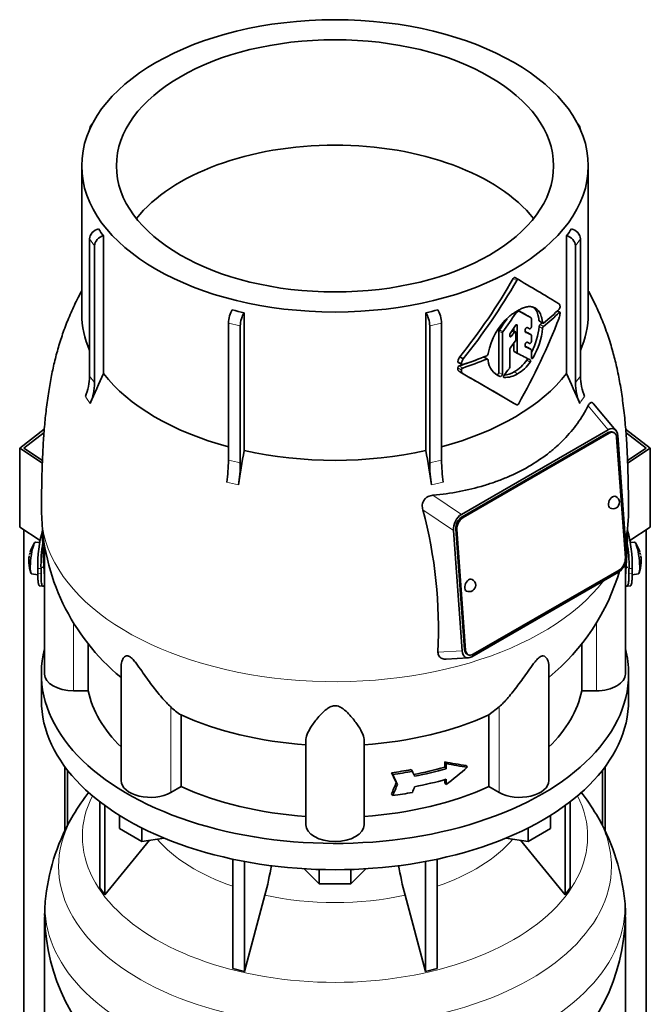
# Model space of a CAD drawing. Header units: millimetres. Extents: x 160 to 768, y -1238 to 1433.
# Tile 7 of 15: x 572 to 768, y -513 to -208. Entities that reach past the tile are written whole.
import ezdxf

# ---------------------------------------------------------------- set-up
doc = ezdxf.new("R2010")
doc.units = ezdxf.units.MM
for name, color, linetype in [('LOW_134-5', 7, 'Continuous'), ('M5X8_UNI7687', 7, 'Continuous'), ('VSI134_DIFFUSORE', 7, 'Continuous'), ('VSI134_TERMINALE', 7, 'Continuous'), ('VSI134_TESTATA', 7, 'Continuous')]:
    doc.layers.add(name, color=color, linetype=linetype)

# ---------------------------------------------------------------- blocks, each defined once
blk = doc.blocks.new('SE4')
at = {"layer": 'LOW_134-5', "color": 7, "linetype": 'Continuous', "lineweight": 35}
for p, q in [((573.42, -970.71), (573.42, -366.16)), ((766.28, -970.71), (766.28, -366.16)), ((586.17, -439.68), (586.17, -459.39)), ((753.53, -439.68), (753.53, -459.45)), ((586.93, -440.67), (586.93, -457.99)), ((752.77, -440.67), (752.77, -457.93))]:
    blk.add_line(p, q, dxfattribs=at)
at = {"layer": 'M5X8_UNI7687', "color": 7, "linetype": 'Continuous', "lineweight": 35}
for p, q in [((578.34, -370.14), (577.03, -370.02)), ((762.67, -370.02), (761.37, -370.14)), ((579.07, -377.75), (579.62, -377.82)), ((760.08, -377.82), (760.63, -377.75)), ((575.83, -379.8), (577.76, -380.1)), ((761.94, -380.1), (763.87, -379.8))]:
    blk.add_line(p, q, dxfattribs=at)
for centre, radius, start, end in [((584.95, -375.96), 10, 144.9873, 163.3043), ((754.75, -375.96), 10, 16.6957, 35.0127), ((208.85, -319.4), 370.34, 351.3859, 351.4936), ((584.95, -375.96), 10, 166.4722, 167.3464), ((754.75, -375.96), 10, 12.4524, 13.5278), ((1130.85, -319.4), 370.34, 188.5064, 188.6141), ((584.95, -375.96), 10, 182.7249, 201.02), ((754.75, -375.96), 10, 338.98, 357.2751)]:
    blk.add_arc(centre, radius, start, end, dxfattribs=at)
for centre, major_axis, ratio, start_param, end_param in [((576.44, -374.91), (0.6, 4.89), 0.169759, 0.004788, 3.136805), ((763.26, -374.91), (0.6, -4.89), 0.169759, 0.004788, 3.136805), ((583.42, -373.96), (-7.36, -5.62), 0.747167, 5.690056, 5.839748), ((584.93, -376.08), (9.94, -1.06), 0.589949, 3.115062, 3.229621), ((584.97, -375.87), (9.78, -2.08), 0.810411, 3.076577, 3.120069), ((754.73, -375.87), (-9.78, -2.08), 0.810411, 3.163117, 3.206609), ((754.77, -376.08), (-9.94, -1.06), 0.589949, 3.053564, 3.168123), ((756.28, -373.96), (7.36, -5.62), 0.747167, 0.443437, 0.593129)]:
    blk.add_ellipse(centre, major_axis=major_axis, ratio=ratio, start_param=start_param, end_param=end_param, dxfattribs=at)
at = {"layer": 'VSI134_DIFFUSORE', "color": 7, "linetype": 'Continuous', "lineweight": 35}
for p, q in [((578.85, -410.87), (578.85, -419.03)), ((760.85, -419.03), (760.85, -410.87)), ((597.02, -450.54), (597.02, -477.21)), ((598.55, -451.68), (598.55, -479.35)), ((741.15, -451.68), (741.15, -479.35)), ((742.68, -450.54), (742.68, -477.21)), ((603.09, -458.79), (603.09, -454.74)), ((736.61, -458.79), (736.61, -454.74)), ((610.03, -462.8), (603.09, -458.79)), ((610.03, -462.8), (610.03, -458.63)), ((729.67, -462.8), (729.67, -458.63)), ((736.61, -458.79), (729.67, -462.8)), ((598.55, -479.35), (612.41, -462.43)), ((616.86, -461.75), (610.03, -462.8)), ((729.67, -462.8), (722.84, -461.75)), ((727.29, -462.43), (741.15, -479.35)), ((638.15, -468.28), (638.15, -502.21)), ((641.85, -469.02), (641.85, -503.09)), ((697.85, -469.02), (697.85, -503.09)), ((701.55, -468.28), (701.55, -502.21)), ((664.94, -475.93), (660.29, -471.28)), ((664.94, -475.93), (664.94, -471.5)), ((679.41, -471.28), (674.76, -475.93)), ((674.76, -475.93), (674.76, -471.5)), ((674.76, -475.93), (664.94, -475.93)), ((597.02, -477.21), (598.55, -479.35)), ((741.15, -479.35), (742.68, -477.21)), ((641.85, -503.09), (648.13, -479.48)), ((691.57, -479.48), (697.85, -503.09)), ((579.85, -486.21), (579.85, -529.26)), ((759.85, -529.26), (759.85, -486.21)), ((638.15, -502.21), (641.85, -503.09)), ((697.85, -503.09), (701.55, -502.21))]:
    blk.add_line(p, q, dxfattribs=at)
for centre, radius, start, end in [((648.54, -490.16), 69.58, 142.1793, 149.2687), ((690.95, -490.2), 69.75, 30.8078, 37.7935), ((642.46, -486.67), 62.56, 149.1725, 173.6598), ((696.27, -487.13), 63.63, 6.665, 30.8771), ((558.28, -455.16), 93.08, 344.857, 350.7163), ((780.11, -455.37), 91.75, 189.2709, 195.2315), ((616.05, -485.21), 36.18, 171.3375, 181.5961), ((728.47, -484.78), 31.39, 357.3789, 9.3244), ((641.19, -484.99), 61.32, 181.143, 232.0809), ((698.63, -485.02), 61.21, 307.8345, 358.882)]:
    blk.add_arc(centre, radius, start, end, dxfattribs=at)
for centre, major_axis, start_param, end_param in [((669.85, -410.87), (91, 0), 2.993207, 6.283185), ((669.85, -410.87), (91, 0), 0, 0.148386), ((669.85, -419.03), (-91, 0), 0, 3.141593)]:
    blk.add_ellipse(centre, major_axis=major_axis, ratio=0.57735, start_param=start_param, end_param=end_param, dxfattribs=at)
at = {"layer": 'VSI134_DIFFUSORE', "color": 4, "linetype": 'Continuous', "lineweight": 9}
for centre, major_axis, start_param, end_param in [((669.85, -461.29), (-78.3, 0), 0, 3.425204), ((669.85, -461.29), (-78.3, 0), 5.999574, 6.283185), ((669.85, -470.49), (85.67, 0), 2.814659, 6.283185), ((669.85, -470.49), (85.67, 0), 0, 0.328754), ((669.85, -446.18), (-61.63, 0), 0.463231, 1.030574), ((669.85, -446.18), (61.63, 0), 5.252612, 5.819954), ((669.85, -483.24), (-89.83, 0), 0, 3.20888), ((669.85, -483.24), (-89.83, 0), 6.215916, 6.283185), ((669.85, -446.18), (-61.63, 0), 1.210556, 1.931037)]:
    blk.add_ellipse(centre, major_axis=major_axis, ratio=0.57735, start_param=start_param, end_param=end_param, dxfattribs=at)
at = {"layer": 'VSI134_TERMINALE', "color": 7, "linetype": 'Continuous', "lineweight": 35}
for p, q in [((572.14, -340.81), (579.76, -334.97)), ((759.93, -334.96), (767.56, -340.81)), ((579.69, -335.98), (573.42, -340.79)), ((766.28, -340.79), (760.01, -335.99)), ((579.15, -345.47), (572.14, -340.81)), ((572.14, -365.31), (572.14, -340.81)), ((573.42, -340.79), (579.19, -344.62)), ((760.52, -344.61), (766.28, -340.79)), ((767.56, -340.81), (760.55, -345.47)), ((767.56, -365.31), (767.56, -340.81)), ((578.43, -369.49), (572.14, -365.31)), ((767.56, -365.31), (761.25, -369.5)), ((577.75, -379.74), (577.75, -378.11)), ((578.74, -379.82), (578.74, -378.19)), ((760.96, -379.82), (760.96, -378.19)), ((761.95, -379.74), (761.95, -378.11)), ((578.35, -383.57), (579.35, -383.65)), ((760.35, -383.65), (761.35, -383.57))]:
    blk.add_line(p, q, dxfattribs=at)
at = {"layer": 'VSI134_TERMINALE', "color": 4, "linetype": 'Continuous', "lineweight": 9}
for p, q in [((577.75, -378.11), (578.74, -378.19)), ((760.96, -378.19), (761.95, -378.11)), ((578.74, -379.82), (577.75, -379.74)), ((761.95, -379.74), (760.96, -379.82))]:
    blk.add_line(p, q, dxfattribs=at)
at = {"layer": 'VSI134_TERMINALE', "color": 7, "linetype": 'Continuous', "lineweight": 35}
for centre, radius, start, end in [((614.8, -376.76), 37.07, 163.5799, 182.0785), ((723.34, -376.97), 38.63, 358.3189, 15.9269), ((617.18, -377.05), 38.45, 169.6907, 181.7029), ((724.09, -376.83), 36.9, 357.8966, 10.4351)]:
    blk.add_arc(centre, radius, start, end, dxfattribs=at)
for points, knots in [([(578.35, -383.57), (578.28, -383.57), (578.21, -383.52), (578.08, -383.33), (578.02, -383.18), (577.95, -382.86), (577.92, -382.73), (577.88, -382.47), (577.85, -382.18), (577.82, -381.84), (577.79, -381.48), (577.78, -381.29), (577.76, -380.67), (577.75, -380.23), (577.75, -379.74)], [0.3962895, 0.3962895, 0.3962895, 0.3962895, 0.5, 0.5, 0.625, 0.625, 0.6875, 0.6875, 0.75, 0.8125, 0.8125, 0.875, 0.875, 1, 1, 1, 1]), ([(578.74, -379.82), (578.74, -380.31), (578.75, -380.75), (578.77, -381.36), (578.78, -381.55), (578.81, -381.91), (578.82, -382.09), (578.87, -382.56), (578.91, -382.82), (579.01, -383.25), (579.07, -383.41), (579.21, -383.62), (579.29, -383.66), (579.43, -383.65), (579.47, -383.63), (579.57, -383.56), (579.67, -383.46), (579.78, -383.32), (579.84, -383.23)], [0, 0, 0, 0, 0.125, 0.125, 0.1875, 0.1875, 0.25, 0.25, 0.375, 0.375, 0.5, 0.5, 0.625, 0.625, 0.6875, 0.6875, 0.75, 0.8096651, 0.8096651, 0.8096651, 0.8096651]), ([(759.86, -383.23), (759.91, -383.31), (759.97, -383.39), (760.13, -383.57), (760.23, -383.64), (760.41, -383.66), (760.49, -383.62), (760.63, -383.41), (760.68, -383.26), (760.76, -382.94), (760.78, -382.81), (760.83, -382.55), (760.86, -382.26), (760.89, -381.92), (760.92, -381.56), (760.93, -381.37), (760.95, -380.75), (760.96, -380.31), (760.96, -379.82)], [0.189779, 0.189779, 0.189779, 0.189779, 0.25, 0.25, 0.375, 0.375, 0.5, 0.5, 0.625, 0.625, 0.6875, 0.6875, 0.75, 0.8125, 0.8125, 0.875, 0.875, 1, 1, 1, 1]), ([(761.95, -379.74), (761.95, -380.23), (761.94, -380.67), (761.92, -381.28), (761.91, -381.47), (761.88, -381.83), (761.87, -382.01), (761.82, -382.48), (761.78, -382.74), (761.68, -383.17), (761.62, -383.33), (761.49, -383.52), (761.42, -383.57), (761.35, -383.57)], [0, 0, 0, 0, 0.125, 0.125, 0.1875, 0.1875, 0.25, 0.25, 0.375, 0.375, 0.5, 0.5, 0.6059848, 0.6059848, 0.6059848, 0.6059848])]:
    blk.add_open_spline(points, degree=3, knots=knots, dxfattribs=at)
at = {"layer": 'VSI134_TESTATA', "color": 7, "linetype": 'Continuous', "lineweight": 35}
for p, q in [((594.73, -240.13), (594.12, -240.98)), ((745.58, -240.98), (744.97, -240.13)), ((593.79, -242.06), (593.79, -242.08)), ((745.91, -242.08), (745.91, -242.06)), ((591.35, -253.29), (591.35, -299.29)), ((748.35, -299.29), (748.35, -253.29)), ((593.79, -318.49), (593.79, -275.94)), ((598.11, -274.96), (598.11, -317.7)), ((741.59, -317.7), (741.59, -274.96)), ((745.91, -275.94), (745.91, -318.49)), ((595.32, -278.07), (595.32, -320.62)), ((744.38, -320.62), (744.38, -278.07)), ((726.67, -288.54), (725.61, -287.93)), ((641.67, -298.85), (641.67, -341.59)), ((698.03, -341.59), (698.03, -298.85)), ((739.54, -298.66), (738.8, -298.23)), ((636.81, -344.58), (636.81, -302.03)), ((702.89, -302.03), (702.89, -344.58)), ((730.62, -300.41), (729.56, -299.79)), ((730.72, -303.12), (730.72, -300.63)), ((733.18, -301.47), (734.25, -302.09)), ((640.51, -302.92), (640.51, -345.46)), ((699.19, -345.46), (699.19, -302.92)), ((720.65, -304.51), (720.65, -317.37)), ((721.71, -317.99), (721.71, -305.13)), ((725.82, -304.76), (724.85, -304.2)), ((725.28, -303.56), (725.28, -304.45)), ((725.92, -307.1), (725.92, -304.99)), ((726.34, -311.22), (726.34, -302.81)), ((728.82, -304.7), (728.82, -304.12)), ((730.62, -305.65), (729.56, -305.03)), ((724.02, -306.04), (724.02, -305.62)), ((725.28, -308.24), (725.28, -310.61)), ((730.72, -307.68), (730.72, -305.87)), ((717.29, -311.43), (717.28, -311.62)), ((724.02, -315.76), (724.02, -310.22)), ((725.38, -310.84), (726.44, -311.45)), ((728.82, -309.24), (728.82, -308.67)), ((730.62, -310.22), (729.56, -309.61)), ((730.71, -312.82), (730.72, -310.45)), ((708.07, -314.28), (709.17, -314.91)), ((708.49, -312.54), (709.59, -313.18)), ((717.16, -313.22), (716.09, -312.6)), ((717.28, -313.44), (717.29, -313.61)), ((708.51, -317.15), (709.61, -317.79)), ((756.9, -335.31), (750, -327.1)), ((709.02, -361.38), (754.53, -335.1)), ((756.29, -336.02), (755.94, -335.85)), ((754.46, -336.02), (709.21, -362.14)), ((754.82, -336.18), (709.56, -362.31)), ((759.83, -374.86), (757.12, -337.51)), ((757.48, -336.94), (760.19, -374.29)), ((709.28, -403.68), (706.57, -366.34)), ((707.27, -365.92), (709.98, -403.27)), ((707.62, -366.08), (710.34, -403.44)), ((579.85, -371.56), (579.85, -410.87)), ((759.85, -410.87), (759.85, -376.53)), ((757.73, -379.25), (712.23, -405.52)), ((712.64, -404.76), (757.9, -378.63)), ((593.38, -416.07), (593.38, -401.28)), ((746.32, -401.28), (746.32, -416.07)), ((704.32, -406.26), (711.15, -405.87)), ((710.82, -404.75), (711.17, -404.92)), ((603.57, -408.43), (603.57, -443.94)), ((736.13, -443.94), (736.13, -408.42)), ((593.38, -416.07), (588.85, -416.07)), ((750.85, -416.07), (746.32, -416.07)), ((720.76, -421.1), (717.56, -423.57)), ((622.14, -445.76), (622.14, -423.57)), ((717.56, -423.57), (717.56, -445.76)), ((660.85, -457.63), (660.85, -431.12)), ((678.85, -457.63), (678.85, -431.12)), ((703.87, -439.73), (703.87, -438.09)), ((703.87, -438.09), (704.26, -438.63)), ((704.26, -438.63), (704.26, -440.26)), ((710.47, -439.25), (710.86, -439.79)), ((687.38, -441.5), (687.76, -442.04)), ((693.45, -440.53), (693.83, -441.07)), ((703.87, -439.73), (704.26, -440.26)), ((622.14, -445.76), (618.94, -447.61)), ((688.81, -444.57), (689.2, -445.11)), ((703.87, -444.63), (703.87, -443.64)), ((703.87, -444.63), (704.26, -445.16)), ((704.26, -443.53), (704.26, -445.16)), ((720.76, -447.61), (717.56, -445.76)), ((687.38, -448.03), (687.76, -448.58))]:
    blk.add_line(p, q, dxfattribs=at)
at = {"layer": 'VSI134_TESTATA', "color": 4, "linetype": 'Continuous', "lineweight": 9}
for p, q in [((595.32, -278.07), (593.79, -275.94)), ((745.91, -275.94), (744.38, -278.07)), ((726.17, -288.83), (725.11, -288.22)), ((725.88, -298.95), (725.57, -298.77)), ((726.1, -298.72), (725.85, -298.58)), ((726.72, -298.37), (726.46, -298.22)), ((726.96, -298.34), (726.61, -298.14)), ((739.36, -298.72), (738.69, -298.34)), ((640.51, -302.92), (636.81, -302.03)), ((702.89, -302.03), (699.19, -302.92)), ((730.62, -300.41), (729.55, -299.79)), ((734.17, -301.92), (733.09, -301.3)), ((721.71, -305.13), (720.65, -304.51)), ((721.85, -304.74), (720.79, -304.13)), ((725.34, -305), (724.6, -304.57)), ((725.98, -302.61), (726.34, -302.81)), ((730.6, -305.64), (729.54, -305.02)), ((734.17, -303.68), (733.09, -303.06)), ((734.46, -303.08), (733.39, -302.46)), ((724.02, -305.7), (724.61, -306.05)), ((726.34, -311.22), (725.28, -310.61)), ((730.61, -310.22), (729.54, -309.6)), ((709.04, -314.62), (707.93, -313.98)), ((716.87, -313.22), (715.82, -312.61)), ((729.27, -313.57), (730.34, -314.19)), ((730.71, -312.48), (731.24, -312.78)), ((709, -316.55), (707.89, -315.92)), ((709.45, -315.99), (708.35, -315.35)), ((720.65, -317.37), (721.71, -317.99)), ((725.36, -317.15), (726.42, -317.77)), ((720.03, -317.99), (721.09, -318.61)), ((722.13, -318.81), (722.25, -318.88)), ((592.87, -325.32), (592.49, -324.83)), ((592.87, -325.32), (594.02, -326.96)), ((746.06, -326.39), (745.68, -326.96)), ((746.06, -326.39), (747.21, -324.83)), ((748.3, -327.69), (754.53, -335.1)), ((754.82, -336.18), (754.46, -336.02)), ((637.19, -351.54), (636.27, -351.36)), ((637.19, -351.54), (639.97, -352.24)), ((700.64, -351.98), (699.73, -352.24)), ((700.64, -351.98), (703.42, -351.36)), ((709.02, -361.38), (700.22, -355.46)), ((706.57, -366.34), (697.09, -359.96)), ((709.56, -362.31), (709.21, -362.14)), ((707.62, -366.08), (707.27, -365.92)), ((579.79, -380.73), (579.85, -380.74)), ((759.85, -380.74), (759.91, -380.73)), ((588.85, -416.07), (588.85, -394.94)), ((750.85, -416.07), (750.85, -394.94)), ((701.76, -404.11), (709.28, -403.68)), ((710.34, -403.44), (709.98, -403.27)), ((618.94, -447.61), (618.94, -421.1)), ((720.76, -447.61), (720.76, -421.1))]:
    blk.add_line(p, q, dxfattribs=at)
at = {"layer": 'VSI134_TESTATA', "color": 7, "linetype": 'Continuous', "lineweight": 35}
for centre, radius, start, end in [((628.74, -251.37), 38.66, 213.7109, 217.6034), ((710.96, -251.37), 38.66, 322.3966, 326.2891), ((558.65, -192.36), 192.09, 321.2685, 330.0618), ((556.49, -191.13), 195.79, 321.4403, 330.0659), ((739.16, -296.21), 0.189, 48.4238, 58.9517), ((667.23, -183.78), 117.87, 255.627, 257.474), ((672.47, -183.78), 117.87, 282.526, 284.373), ((726.47, -299.32), 0.701, 121.3426, 147.4783), ((726.86, -298.57), 0.25, 66.4547, 125.8549), ((733.76, -298.51), 5.86, 340.0202, 355.9303), ((738.55, -297), 1.05, 319.4362, 2.2381), ((737.27, -315.27), 20.34, 131.4374, 169.1268), ((721.33, -304.54), 0.683, 142.6702, 177.4199), ((722.4, -305.16), 0.685, 142.728, 177.4247), ((724.73, -305.65), 0.71, 144.7473, 177.5843), ((711.28, -301.09), 21.91, 333.0686, 354.8481), ((712.4, -301.7), 21.85, 329.5363, 354.8235), ((734.02, -303.15), 0.93, 132.5622, 174.2913), ((735.09, -303.77), 0.927, 132.3786, 174.2656), ((725.18, -307.07), 0.742, 324.5379, 357.5626), ((724.74, -310.25), 0.719, 143.3889, 177.4377), ((710.67, -314.21), 2.74, 142.4032, 175.1746), ((711.8, -314.86), 2.77, 142.6885, 175.0994), ((716.59, -311.54), 0.701, 294.3064, 353.4391), ((723.01, -313.2), 5.74, 184.0787, 250.4321), ((719.03, -306.31), 12.56, 300.2581, 324.6507), ((720.08, -306.9), 12.58, 300.2436, 324.5986), ((708.54, -315.97), 0.65, 107.3621, 174.8958), ((709.65, -316.61), 0.652, 107.6582, 174.966), ((-413.73, -2261.4), 2244.89, 59.51557, 59.98783), ((721.56, -311.3), 6.98, 274.5485, 302.9777), ((723.29, -315.72), 0.729, 320.6246, 357.2202), ((576.82, -318.31), 16.97, 337.4174, 359.3951), ((795.5, -410.48), 218.11, 154.8225, 157.4837), ((-414.26, -2264.73), 2248.03, 59.51593, 60.00441), ((722.63, -311.97), 6.92, 266.8484, 303.1454), ((544.2, -410.48), 218.11, 22.5163, 25.1775), ((762.88, -318.31), 16.97, 180.6049, 202.5826), ((578.35, -320.44), 16.97, 337.4174, 359.3951), ((761.35, -320.44), 16.97, 180.6049, 202.5826), ((1268.19, -446.84), 635.3, 170.4635, 171.43609), ((71.51, -446.84), 635.3, 8.56391, 9.5365), ((589.7, -344.25), 47.12, 351.3197, 359.5934), ((750, -344.25), 47.12, 180.4066, 188.6803), ((593.39, -345.13), 47.12, 351.3197, 359.5934), ((746.31, -345.13), 47.12, 180.4066, 188.6803), ((756, -357.61), 2, 0, 64.5303), ((557.03, -397.11), 144.9, 357.233, 14.8561), ((756, -357.61), 2, 244.5303, 0), ((646.27, -359.82), 67.37, 180.7533, 230.5853), ((693.32, -359.72), 67.51, 350.3719, 359.1539), ((711.46, -383.33), 2, 0, 64.5303), ((693.32, -359.72), 67.51, 309.4273, 343.7045), ((711.46, -383.33), 2, 244.5303, 0), ((630.59, -409.28), 16.6, 225.4083, 239.3884)]:
    blk.add_arc(centre, radius, start, end, dxfattribs=at)
at = {"layer": 'VSI134_TESTATA', "color": 4, "linetype": 'Continuous', "lineweight": 9}
for centre, radius, start, end in [((565.01, -340.75), 36.39, 33.5892, 37.725), ((774.69, -340.75), 36.39, 142.275, 146.4108), ((628.04, -389.42), 45.69, 74.1676, 78.9335), ((711.66, -389.42), 45.69, 101.0665, 105.8324)]:
    blk.add_arc(centre, radius, start, end, dxfattribs=at)
at = {"layer": 'VSI134_TESTATA', "color": 7, "linetype": 'Continuous', "lineweight": 35}
for major_axis in [(78.5, 0), (67.74, 0)]:
    blk.add_ellipse((669.85, -253.29), major_axis=major_axis, ratio=0.57735, dxfattribs=at)
for centre, major_axis, ratio, start_param, end_param in [((596.56, -242.72), (2.44, -1.75), 0.754344, 2.912261, 3.637652), ((743.14, -242.72), (-2.44, -1.75), 0.754344, 2.645534, 3.370925), ((669.85, -285.95), (67.74, 0), 0.57735, 0.430765, 2.710827), ((596.56, -275.28), (-2.44, -1.75), 0.754344, 4.207836, 5.787126), ((743.14, -275.28), (-2.44, 1.75), 0.754344, 3.637652, 5.216942), ((598.09, -277.41), (2.44, 1.75), 0.754344, 1.066243, 2.645534), ((741.61, -277.41), (2.44, -1.75), 0.754344, 0.496059, 2.075349), ((669.85, -255.74), (80, -46.83), 0.005973, 0.523921, 0.784455), ((637.96, -300.43), (-0.7, -2.92), 0.31246, 3.786362, 5.365653), ((641.66, -301.32), (0.7, 2.92), 0.31246, 0.64477, 2.22406), ((698.04, -301.32), (0.7, -2.92), 0.31246, 0.917533, 2.496823), ((701.74, -300.43), (-0.7, 2.92), 0.31246, 4.059125, 5.638416), ((669.85, -265.47), (-59.79, -84.34), 0.630164, 1.551795, 1.620079), ((669.85, -265.88), (80, 0), 0.57735, -0.790935, -0.780102), ((669.85, -265.38), (78.5, -44.84), 0.004672, -0.75927, -0.703933), ((669.85, -265.38), (80, -45.69), 0.004672, -0.773039, -0.705414), ((669.85, -274.81), (80, 0), 0.57735, -0.630598, -0.518021), ((669.85, -275.84), (80, -0.05), 0.576906, -0.63021, -0.517581), ((669.85, -299.29), (78.5, 0), 0.57735, 3.141593, 3.391494), ((669.85, -265.47), (58.67, 82.76), 0.630164, 4.691898, 4.733091), ((669.85, -294.93), (56.38, 99), 0.573353, 4.713426, 4.974273), ((669.85, -275.84), (78.5, -0.05), 0.576906, -0.627228, -0.613459), ((669.85, -299.29), (-78.5, 0), 0.57735, 2.891692, 3.141593), ((629.05, -245.59), (84.79, 108.49), 0.813815, 4.796406, 4.817449), ((634.42, -250.3), (86.01, 97.61), 0.811036, -1.433588, -1.423742), ((627.73, -246.88), (122.16, -64.34), 0.054855, -0.567828, -0.557381), ((626.92, -246.41), (124.51, -65.57), 0.054855, -0.582253, -0.558494), ((626.97, -244.78), (124.46, -65.52), 0.055137, -0.576041, -0.56471), ((635.25, -253.93), (86.16, 95.92), 0.810489, -1.432045, -1.409969), ((625.5, -248.42), (125.98, -67.1), 0.048322, -0.576058, -0.564869), ((625.94, -250.33), (124.01, -66.26), 0.046433, -0.567944, -0.557578), ((625.09, -249.84), (126.4, -67.54), 0.046433, -0.582298, -0.558682), ((669.85, -275.85), (78.5, 0), 0.57735, -1.058237, -0.967486), ((669.85, -275.85), (80, 0), 0.57735, -1.052994, -0.942461), ((669.85, -274.81), (80, 0), 0.57735, -1.05245, -0.942461), ((669.85, -278.78), (79.99, -43.94), 0.021828, -0.772923, -0.700364), ((645, -265.85), (87.22, 75.16), 0.800393, -1.357861, -1.335212), ((669.85, -299.29), (-78.5, 0), 0.57735, 0.41818, 1.136418), ((669.85, -299.29), (78.5, 0), 0.57735, 5.146767, 5.865006), ((754.65, -338.56), (-1.29, -2.71), 0.625473, 3.141593, 3.879379), ((754.62, -338.81), (-1.7, -3.94), 0.585917, 2.297572, 3.808941), ((755, -338.73), (-1.29, -2.71), 0.625473, 2.308583, 3.879379), ((669.85, -299.29), (-78.5, 0), 0.57735, 1.203578, 1.938015), ((756, -357.61), (0.86, 1.81), 0.625473, 0, 3.141593), ((709.45, -364.89), (-1.52, -3.76), 0.658311, 3.841252, 5.352621), ((709.39, -364.69), (1.29, 2.71), 0.625473, 0.737787, 2.308583), ((709.75, -364.86), (1.29, 2.71), 0.625473, 0.737787, 2.308583), ((669.85, -406.51), (-27.25, 225.93), 0.384309, 1.349838, 1.410262), ((669.85, -406.51), (27.25, 225.93), 0.384309, -1.410262, -1.350353), ((757.3, -375.73), (1.52, 3.76), 0.658311, 3.841252, 5.35262), ((757.71, -376.08), (-1.29, -2.71), 0.625473, 0.737787, 2.308583), ((711.46, -383.33), (0.86, 1.81), 0.625473, 0, 3.141593), ((712.13, -401.81), (1.7, 3.94), 0.585917, 2.297573, 3.808941), ((712.11, -402.05), (1.29, 2.71), 0.625473, 2.308583, 3.141593), ((712.46, -402.21), (1.29, 2.71), 0.625473, 2.308583, 3.879379), ((588.85, -410.87), (9, 0), 0.57735, 3.141593, 4.712389), ((750.85, -410.87), (-9, 0), 0.57735, 1.570796, 3.141593), ((669.85, -410.87), (-77, 0), 0.57735, 0.117151, 0.534109), ((669.85, -410.87), (77, 0), 0.57735, 5.749077, 6.166034), ((669.85, -388.67), (-77, 0), 0.57735, 0.902549, 1.453645), ((669.85, -388.67), (77, 0), 0.57735, 4.82954, 5.380636), ((669.85, -396.04), (76.01, -35.64), 0.345529, -0.95251, -0.854431), ((669.85, -396.04), (77, -36.1), 0.345529, -0.953344, -0.85654), ((669.85, -398.21), (77, 0), 0.57735, -1.341157, -1.259355), ((454.99, -126.59), (312, -556.34), 0.096151, 0.909542, 0.916225), ((669.85, -398.21), (78, 0), 0.57735, -1.339048, -1.258311), ((452.01, -122.44), (316.31, -564.02), 0.096151, 0.908896, 0.915487), ((446.45, -100.82), (323.67, -577.15), 0.09615, 0.884303, 0.887521), ((669.85, -399.85), (77, 0), 0.57735, -1.249874, -1.113116), ((669.85, -399.85), (78, 0), 0.57735, -1.248952, -1.113951), ((669.85, -406.92), (72.18, 51.03), 0.579238, 4.780548, 4.877352), ((612.57, -443.94), (9, 0), 0.57735, 3.141593, 5.497787), ((669.85, -410.87), (-77, 0), 0.57735, 0.902549, 1.453645), ((669.85, -410.87), (77, 0), 0.57735, 4.82954, 5.380636), ((454.99, -78.14), (-52.46, -635.69), 0.491081, 0.99085, 0.997533), ((452.01, -73.96), (-53.18, -644.47), 0.491081, 0.991587, 0.998179), ((669.85, -403.11), (78, 0), 0.57735, -1.248952, -1.113951), ((727.13, -443.94), (-9, 0), 0.57735, 0.785398, 3.141593), ((669.85, -404.75), (78, 0), 0.57735, -1.339048, -1.258311), ((446.42, -79.4), (-54.41, -659.53), 0.49109, 1.019542, 1.02276), ((669.85, -457.63), (9, 0), 0.57735, 3.141593, 6.283185)]:
    blk.add_ellipse(centre, major_axis=major_axis, ratio=ratio, start_param=start_param, end_param=end_param, dxfattribs=at)
at = {"layer": 'VSI134_TESTATA', "color": 4, "linetype": 'Continuous', "lineweight": 9}
for start_param, end_param in [(-0.00001, 2.726381), (2.988518, 3.14117)]:
    blk.add_ellipse((669.85, -360.72), major_axis=(-91, 0), ratio=0.57735, start_param=start_param, end_param=end_param, dxfattribs=at)
at = {"layer": 'VSI134_TESTATA', "color": 7, "linetype": 'Continuous', "lineweight": 35}
for points, knots in [([(725.11, -288.22), (725.17, -288.11), (725.26, -288.01), (725.45, -287.9), (725.54, -287.89), (725.61, -287.93)], [0, 0, 0, 0, 0.5, 0.5, 1, 1, 1, 1]), ([(726.67, -288.54), (726.6, -288.5), (726.51, -288.51), (726.33, -288.62), (726.23, -288.72), (726.17, -288.83)], [0, 0, 0, 0, 0.5, 0.5, 1, 1, 1, 1]), ([(591.35, -292.02), (590.87, -292.93), (589.62, -295.35), (587.72, -299.41), (585.84, -304.15), (584.28, -308.92), (583, -313.64), (581.95, -318.42), (581.05, -323.48), (580.33, -328.77), (579.78, -334.31), (579.38, -339.96), (579.13, -345.37), (578.99, -350.49), (578.93, -354.3), (578.87, -357.6), (578.85, -359.69), (578.85, -360.69), (578.85, -360.72)], [0.1158741, 0.1158741, 0.1158741, 0.1158741, 0.1529045, 0.213463, 0.2754476, 0.3343905, 0.3921676, 0.4495339, 0.5102892, 0.5783958, 0.6461514, 0.7188905, 0.7968194, 0.8580391, 0.9225111, 0.9602406, 0.9989509, 1, 1, 1, 1]), ([(760.85, -360.74), (760.84, -359.89), (760.84, -358.17), (760.79, -355.47), (760.74, -352.31), (760.66, -348.28), (760.48, -343.2), (760.18, -337.82), (759.72, -332.05), (759.07, -326.39), (758.21, -320.81), (757.19, -315.74), (755.94, -310.72), (754.43, -305.75), (752.61, -300.92), (750.6, -296.4), (749.16, -293.54), (748.39, -292.1), (748.35, -292.03)], [0, 0, 0, 0, 0.0293552, 0.0697088, 0.1084326, 0.1691085, 0.2340066, 0.3086918, 0.3789199, 0.4549592, 0.5203673, 0.5848596, 0.6413999, 0.7052832, 0.7695632, 0.825481, 0.8811507, 0.8840956, 0.8840956, 0.8840956, 0.8840956]), ([(739.29, -296.07), (739.3, -296.08), (739.33, -296.11), (739.38, -296.17), (739.41, -296.23), (739.45, -296.3), (739.48, -296.37), (739.51, -296.46), (739.54, -296.55), (739.56, -296.64), (739.58, -296.74), (739.59, -296.85), (739.6, -296.92), (739.61, -296.96)], [0, 0, 0, 0, 0.08878, 0.177923, 0.267524, 0.357639, 0.448281, 0.53943, 0.631034, 0.723011, 0.815254, 0.907634, 1, 1, 1, 1]), ([(730.77, -297), (730.72, -296.99), (730.62, -296.96), (730.47, -296.94), (730.31, -296.93), (730.16, -296.93), (730, -296.93), (729.85, -296.94), (729.69, -296.95), (729.54, -296.97), (729.39, -297), (729.23, -297.03), (729.08, -297.07), (728.93, -297.1), (728.79, -297.15), (728.64, -297.19), (728.5, -297.24), (728.36, -297.29), (728.22, -297.34), (728.08, -297.39), (727.83, -297.5), (727.45, -297.66), (726.95, -297.92), (726.44, -298.2), (725.92, -298.51), (725.39, -298.85), (724.86, -299.22), (724.33, -299.6), (723.98, -299.88), (723.81, -300.02)], [0, 0, 0, 0, 0.027225, 0.053963, 0.080229, 0.106036, 0.131393, 0.156305, 0.180776, 0.20481, 0.228406, 0.251563, 0.274281, 0.296556, 0.318385, 0.339764, 0.36069, 0.381158, 0.401163, 0.420702, 0.439769, 0.508178, 0.577363, 0.647201, 0.717542, 0.788205, 0.858988, 0.929667, 1, 1, 1, 1]), ([(734.17, -301.92), (734.16, -301.82), (734.14, -301.63), (734.1, -301.34), (734.05, -301.06), (734, -300.78), (733.94, -300.51), (733.87, -300.24), (733.74, -299.8), (733.51, -299.19), (733.14, -298.53), (732.68, -297.96), (732.23, -297.58), (731.81, -297.34), (731.49, -297.19), (731.14, -297.07), (730.89, -297.02), (730.77, -297)], [0, 0, 0, 0, 0.036046, 0.07226, 0.108651, 0.145226, 0.181995, 0.21897, 0.256164, 0.374824, 0.50166, 0.611779, 0.746751, 0.808863, 0.871706, 0.935274, 1, 1, 1, 1]), ([(731.4, -297.17), (731.48, -297.24), (731.72, -297.47), (732.09, -297.94), (732.46, -298.63), (732.71, -299.3), (732.86, -299.87), (732.96, -300.33), (733.04, -300.8), (733.08, -301.14), (733.09, -301.3)], [0.3320997, 0.3320997, 0.3320997, 0.3320997, 0.389092, 0.5058891, 0.633698, 0.7533976, 0.8158474, 0.8777312, 0.9391014, 1, 1, 1, 1]), ([(739.61, -298.93), (739.62, -298.8), (739.6, -298.7), (739.5, -298.63), (739.43, -298.65), (739.36, -298.72)], [0, 0, 0, 0, 0.5, 0.5, 1, 1, 1, 1]), ([(734.17, -301.92), (734.18, -302.01), (734.21, -302.08), (734.32, -302.12), (734.39, -302.1), (734.46, -302.05)], [0, 0, 0, 0, 0.5, 0.5, 1, 1, 1, 1]), ([(725.92, -304.99), (725.92, -304.91), (725.9, -304.85), (725.83, -304.76), (725.78, -304.74), (725.66, -304.74), (725.59, -304.76), (725.46, -304.85), (725.39, -304.92), (725.34, -305)], [0, 0, 0, 0, 0.25, 0.25, 0.5, 0.5, 0.75, 0.75, 1, 1, 1, 1]), ([(725.75, -302.83), (725.8, -302.75), (725.87, -302.68), (726, -302.59), (726.07, -302.56), (726.19, -302.55), (726.24, -302.58), (726.32, -302.67), (726.34, -302.73), (726.34, -302.81)], [0, 0, 0, 0, 0.25, 0.25, 0.5, 0.5, 0.75, 0.75, 1, 1, 1, 1]), ([(728.82, -304.12), (728.82, -304.04), (728.84, -303.95), (728.91, -303.78), (728.96, -303.69), (729.08, -303.56), (729.14, -303.5), (729.27, -303.44), (729.33, -303.44), (729.38, -303.46)], [0, 0, 0, 0, 0.25, 0.25, 0.5, 0.5, 0.75, 0.75, 1, 1, 1, 1]), ([(730.17, -303.79), (730.22, -303.81), (730.28, -303.81), (730.4, -303.75), (730.47, -303.69), (730.58, -303.55), (730.63, -303.47), (730.7, -303.29), (730.72, -303.2), (730.72, -303.12)], [0, 0, 0, 0, 0.25, 0.25, 0.5, 0.5, 0.75, 0.75, 1, 1, 1, 1]), ([(724.61, -306.05), (724.56, -306.12), (724.49, -306.19), (724.36, -306.28), (724.29, -306.3), (724.17, -306.3), (724.11, -306.28), (724.04, -306.19), (724.02, -306.12), (724.02, -306.04)], [0, 0, 0, 0, 0.25, 0.25, 0.5, 0.5, 0.75, 0.75, 1, 1, 1, 1]), ([(728.82, -308.67), (728.82, -308.59), (728.84, -308.5), (728.91, -308.32), (728.96, -308.24), (729.08, -308.1), (729.14, -308.05), (729.27, -307.99), (729.33, -307.99), (729.38, -308.01)], [0, 0, 0, 0, 0.25, 0.25, 0.5, 0.5, 0.75, 0.75, 1, 1, 1, 1]), ([(730.17, -308.35), (730.22, -308.38), (730.28, -308.37), (730.4, -308.31), (730.47, -308.26), (730.58, -308.12), (730.63, -308.03), (730.7, -307.85), (730.72, -307.76), (730.72, -307.68)], [0, 0, 0, 0, 0.25, 0.25, 0.5, 0.5, 0.75, 0.75, 1, 1, 1, 1]), ([(708.07, -314.28), (708.06, -314.27), (708.05, -314.27), (707.96, -314.21), (707.92, -314.1), (707.93, -313.98)], [0.4706024, 0.4706024, 0.4706024, 0.4706024, 0.5, 0.5, 1, 1, 1, 1]), ([(715.8, -312.6), (715.9, -312.56), (716.01, -312.56), (716.08, -312.6), (716.09, -312.6), (716.09, -312.6)], [0, 0, 0, 0, 0.5, 0.5, 0.5191186, 0.5191186, 0.5191186, 0.5191186]), ([(717.28, -313.44), (717.28, -313.33), (717.23, -313.25), (717.08, -313.18), (716.98, -313.18), (716.87, -313.22)], [0, 0, 0, 0, 0.5, 0.5, 1, 1, 1, 1]), ([(729.27, -313.57), (729.36, -313.45), (729.42, -313.29), (729.44, -313.03), (729.41, -312.92), (729.33, -312.88)], [0, 0, 0, 0, 0.5, 0.5, 1, 1, 1, 1]), ([(730.4, -313.5), (730.47, -313.54), (730.51, -313.64), (730.48, -313.91), (730.42, -314.06), (730.34, -314.19)], [0, 0, 0, 0, 0.5, 0.5, 1, 1, 1, 1]), ([(731.24, -312.78), (731.19, -312.87), (731.13, -312.93), (731.01, -313.03), (730.95, -313.06), (730.84, -313.07), (730.8, -313.05), (730.73, -312.96), (730.71, -312.9), (730.71, -312.82)], [0, 0, 0, 0, 0.25, 0.25, 0.5, 0.5, 0.75, 0.75, 1, 1, 1, 1]), ([(707.89, -315.92), (707.9, -316.07), (707.91, -316.33), (707.99, -316.65), (708.13, -316.85), (708.3, -317.01), (708.44, -317.1), (708.51, -317.15)], [0, 0, 0, 0, 0.297831, 0.494663, 0.647573, 0.81148, 1, 1, 1, 1]), ([(709.61, -317.79), (709.5, -317.72), (709.31, -317.59), (709.11, -317.33), (709.01, -316.98), (709, -316.71), (709, -316.55)], [0, 0, 0, 0, 0.268166, 0.496148, 0.696011, 1, 1, 1, 1]), ([(709.04, -314.62), (709.02, -314.74), (709.07, -314.85), (709.24, -314.96), (709.36, -314.97), (709.49, -314.93)], [0, 0, 0, 0, 0.5, 0.5, 1, 1, 1, 1]), ([(720.03, -317.99), (720.08, -318.01), (720.15, -318.01), (720.29, -317.96), (720.37, -317.91), (720.5, -317.78), (720.55, -317.7), (720.63, -317.53), (720.65, -317.45), (720.65, -317.37)], [0, 0, 0, 0, 0.25, 0.25, 0.5, 0.5, 0.75, 0.75, 1, 1, 1, 1]), ([(721.71, -317.99), (721.71, -318.06), (721.69, -318.15), (721.62, -318.31), (721.56, -318.39), (721.43, -318.52), (721.36, -318.57), (721.22, -318.62), (721.15, -318.63), (721.09, -318.61)], [0, 0, 0, 0, 0.25, 0.25, 0.5, 0.5, 0.75, 0.75, 1, 1, 1, 1]), ([(722.25, -318.88), (722.14, -318.87), (722.07, -318.77), (722.06, -318.5), (722.12, -318.33), (722.23, -318.2)], [0, 0, 0, 0, 0.5, 0.5, 1, 1, 1, 1]), ([(748.3, -327.69), (748.39, -327.52), (748.49, -327.36), (748.68, -327.09), (748.79, -326.97), (749.02, -326.8), (749.14, -326.74), (749.38, -326.7), (749.51, -326.72), (749.69, -326.82), (749.75, -326.86), (749.87, -326.96), (749.93, -327.02), (749.99, -327.08), (749.99, -327.08), (749.99, -327.08)], [0, 0, 0, 0, 0.125, 0.125, 0.25, 0.25, 0.375, 0.375, 0.5, 0.5, 0.5625, 0.5625, 0.625, 0.625, 0.6251488, 0.6251488, 0.6251488, 0.6251488]), ([(700.22, -355.46), (703.01, -355.2), (705.72, -354.81), (710.99, -353.8), (713.55, -353.17), (717.28, -352.05), (718.5, -351.65), (720.31, -351), (720.91, -350.77), (722.09, -350.31), (722.68, -350.07), (725.58, -348.83), (727.77, -347.74), (731.91, -345.35), (733.86, -344.05), (736.6, -341.96), (737.48, -341.23), (739.18, -339.73), (740, -338.95), (742.34, -336.56), (743.75, -334.9), (746.26, -331.41), (747.36, -329.59), (748.3, -327.69)], [0, 0, 0, 0, 0.125, 0.125, 0.25, 0.25, 0.3125, 0.3125, 0.34375, 0.34375, 0.375, 0.375, 0.5, 0.5, 0.625, 0.625, 0.6875, 0.6875, 0.75, 0.75, 0.875, 0.875, 1, 1, 1, 1]), ([(726.17, -327.44), (726.23, -327.48), (726.33, -327.47), (726.51, -327.36), (726.6, -327.26), (726.67, -327.15)], [0, 0, 0, 0, 0.5, 0.5, 1, 1, 1, 1]), ([(697.09, -359.96), (697.01, -359.72), (696.95, -359.47), (696.89, -358.95), (696.88, -358.69), (696.93, -358.16), (696.99, -357.89), (697.17, -357.38), (697.3, -357.14), (697.53, -356.8), (697.62, -356.69), (697.81, -356.49), (697.91, -356.4), (698.12, -356.22), (698.23, -356.14), (698.46, -356), (698.58, -355.93), (698.94, -355.75), (699.19, -355.66), (699.7, -355.53), (699.96, -355.48), (700.22, -355.46)], [0, 0, 0, 0, 0.125, 0.125, 0.25, 0.25, 0.375, 0.375, 0.5, 0.5, 0.5625, 0.5625, 0.625, 0.625, 0.6875, 0.6875, 0.75, 0.75, 0.875, 0.875, 1, 1, 1, 1]), ([(618.94, -421.1), (618.08, -420.26), (617.14, -419.26), (615.17, -416.98), (614.13, -415.69), (612.07, -412.95), (611.03, -411.48), (609.39, -409.14), (608.83, -408.33), (607.92, -407.14), (607.6, -406.75), (606.9, -406), (606.52, -405.66), (605.8, -405.27), (605.5, -405.23), (605.01, -405.3), (604.82, -405.41), (604.33, -405.79), (604.11, -406.15), (603.69, -407.11), (603.57, -407.76), (603.57, -408.42)], [0, 0, 0, 0, 0.125, 0.125, 0.25, 0.25, 0.375, 0.375, 0.4375, 0.4375, 0.46875, 0.46875, 0.5, 0.5, 0.53125, 0.53125, 0.5625, 0.5625, 0.625, 0.625, 0.7274656, 0.7274656, 0.7274656, 0.7274656]), ([(704.32, -406.26), (704.11, -406.27), (703.92, -406.27), (703.49, -406.22), (703.27, -406.17), (702.86, -406.01), (702.67, -405.91), (702.34, -405.65), (702.2, -405.5), (701.98, -405.15), (701.89, -404.95), (701.79, -404.55), (701.76, -404.33), (701.76, -404.11)], [0.271361, 0.271361, 0.271361, 0.271361, 0.375, 0.375, 0.5, 0.5, 0.625, 0.625, 0.75, 0.75, 0.875, 0.875, 1, 1, 1, 1]), ([(736.13, -408.42), (736.13, -407.75), (736.01, -407.08), (735.56, -406.1), (735.34, -405.75), (734.84, -405.38), (734.64, -405.28), (734.13, -405.23), (733.81, -405.3), (733.08, -405.74), (732.7, -406.09), (732.02, -406.85), (731.7, -407.24), (730.8, -408.43), (730.24, -409.23), (728.62, -411.54), (727.59, -413), (725.52, -415.75), (724.51, -417), (722.56, -419.26), (721.61, -420.27), (720.76, -421.1)], [0.2711567, 0.2711567, 0.2711567, 0.2711567, 0.375, 0.375, 0.4375, 0.4375, 0.46875, 0.46875, 0.5, 0.5, 0.53125, 0.53125, 0.5625, 0.5625, 0.625, 0.625, 0.75, 0.75, 0.875, 0.875, 1, 1, 1, 1]), ([(678.85, -431.12), (678.85, -430.49), (678.61, -429.77), (677.82, -428.15), (677.26, -427.24), (675.89, -425.32), (675.08, -424.3), (673.57, -422.71), (673.01, -422.17), (672.01, -421.44), (671.65, -421.2), (670.79, -420.83), (670.3, -420.7), (669.27, -420.72), (668.79, -420.87), (667.96, -421.26), (667.6, -421.5), (666.62, -422.23), (666.07, -422.77), (664.58, -424.34), (663.78, -425.36), (662.41, -427.28), (661.87, -428.17), (661.09, -429.77), (660.85, -430.5), (660.85, -431.12)], [0, 0, 0, 0, 0.125, 0.125, 0.25, 0.25, 0.375, 0.375, 0.4375, 0.4375, 0.46875, 0.46875, 0.5, 0.5, 0.53125, 0.53125, 0.5625, 0.5625, 0.625, 0.625, 0.75, 0.75, 0.875, 0.875, 1, 1, 1, 1])]:
    blk.add_open_spline(points, degree=3, knots=knots, dxfattribs=at)
for points in [[(730.72, -300.63), (730.72, -300.52), (730.68, -300.44), (730.62, -300.41)], [(733.18, -301.47), (733.13, -301.45), (733.1, -301.39), (733.09, -301.3)], [(728.93, -304.93), (728.86, -304.9), (728.82, -304.82), (728.82, -304.7)], [(729.54, -305.02), (729.55, -305.03), (729.55, -305.03), (729.56, -305.03)], [(730.72, -305.87), (730.72, -305.75), (730.67, -305.67), (730.6, -305.64)], [(725.39, -310.84), (725.32, -310.8), (725.28, -310.72), (725.28, -310.61)], [(726.34, -311.22), (726.34, -311.33), (726.38, -311.41), (726.45, -311.45)], [(728.93, -309.47), (728.86, -309.44), (728.82, -309.35), (728.82, -309.24)], [(730.72, -310.45), (730.72, -310.33), (730.68, -310.25), (730.61, -310.22)]]:
    blk.add_open_spline(points, degree=3, dxfattribs=at)

msp = doc.modelspace()

# ---------------------------------------------------------------- block references
msp.add_blockref('SE4', (0, 0))

doc.saveas('drawing.dxf')
